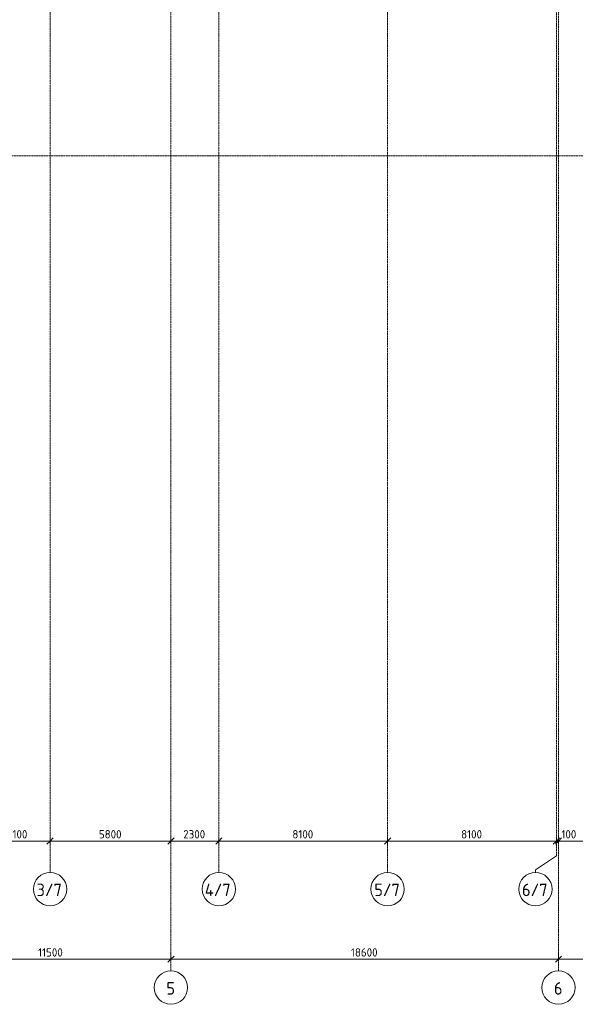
# Model space of a CAD drawing. Header units: millimetres. Extents: x -10358 to 171177, y -7314 to 134351.
# Tile 5 of 256: x 39241 to 65908, y -7314 to 39930. Entities that reach past the tile are written whole.
import ezdxf

# ---------------------------------------------------------------- set-up
doc = ezdxf.new("R2010")
doc.units = ezdxf.units.MM
doc.linetypes.add('4_ Штрихпунктир_ 10 х 2 мм', pattern=[14, 10, -2, 0, -2])
for name, color, linetype, lineweight in [('A-ANNO-DIMS', 7, 'Continuous', 5), ('A-ANNO-DIMS-200', 7, 'Continuous', 5), ('S-GRID', 7, 'Continuous', 5), ('S-GRID-IDEN', 7, 'Continuous', 5)]:
    doc.layers.add(name, color=color, linetype=linetype, lineweight=lineweight)
doc.styles.add('GOST Common_1', font='GOST_Common.ttf', dxfattribs={"height": 600})
doc.styles.add('GOST Common_2', font='GOST_Common.ttf', dxfattribs={"height": 400})
doc.dimstyles.new('2_мм', dxfattribs={"dimscale": 304.8, "dimtxt": 402.285999, "dimasz": 0.984252, "dimexe": 0.656168, "dimexo": 0.984252, "dimgap": 0, "dimtad": 1, "dimdec": 0, "dimdsep": 46, "dimtxsty": 'GOST Common_2', "dimblk1": 'OBLIQUE', "dimblk2": 'OBLIQUE', "dimsah": 1, "dimcen": 0.09, "dimdle": 0.656168, "dimadec": 5, "dimazin": 2, "dimtfac": 1, "dimtdec": 4, "dimtix": 1, "dimtmove": 0, "dimatfit": 3, "dimfxl": 1, "dimtvp": 1, "dimtolj": 1, "dimtzin": 0, "dimarcsym": 2})
doc.dimstyles.new('2_мм_1', dxfattribs={"dimscale": 304.8, "dimtxt": 402.285999, "dimasz": 0.984252, "dimexe": 0.656168, "dimexo": 0.984252, "dimgap": 0, "dimtad": 1, "dimdec": 0, "dimdsep": 46, "dimtxsty": 'GOST Common_2', "dimblk1": 'OBLIQUE', "dimblk2": 'OBLIQUE', "dimsah": 1, "dimcen": 0.09, "dimdle": 0.656168, "dimadec": 5, "dimazin": 2, "dimtfac": 1, "dimtdec": 4, "dimtix": 1, "dimtmove": 1, "dimatfit": 3, "dimfxl": 1, "dimtvp": 1, "dimtolj": 1, "dimtzin": 0, "dimarcsym": 2})
doc.dimstyles.new('2_мм_2', dxfattribs={"dimscale": 304.8, "dimtxt": 402.285999, "dimasz": 0.984252, "dimexe": 0.656168, "dimexo": 0.984252, "dimgap": 0, "dimtad": 1, "dimdec": 0, "dimdsep": 46, "dimtxsty": 'GOST Common_2', "dimblk1": 'OBLIQUE', "dimblk2": 'OBLIQUE', "dimsah": 1, "dimcen": 0.09, "dimdle": 0.656168, "dimadec": 5, "dimazin": 2, "dimtfac": 1, "dimtdec": 4, "dimtix": 1, "dimtmove": 0, "dimatfit": 3, "dimfxl": 1, "dimtvp": 1, "dimtolj": 1, "dimtzin": 0, "dimarcsym": 2})

# ---------------------------------------------------------------- blocks, each defined once
blk = doc.blocks.new('Ось сетки - 8_0 мм-31302-Маркировочный план-схема -1 этажа на отм_-5_600')
at = {"layer": 'S-GRID-IDEN'}
blk.add_circle((0, 0), 4, dxfattribs=at)
blk = doc.blocks.new('DIMBLOCK79-Маркировочный план-схема -1 этажа на отм_-5_600')
at = {"layer": 'A-ANNO-DIMS-200', "lineweight": 25}
for p, q in [((37600, 521), (37450, 371)), ((37600, 521), (37750, 671)), ((40700, 521), (40550, 371)), ((40700, 521), (40850, 671))]:
    blk.add_line(p, q, dxfattribs=at)
at = {"layer": 'A-ANNO-DIMS-200'}
for p, q in [((37600, 433), (37600, 721)), ((37600, 521), (40700, 521)), ((37600, 521), (37600, 433)), ((40700, 433), (40700, 721)), ((40700, 521), (40700, 433))]:
    blk.add_line(p, q, dxfattribs=at)
at = {"layer": 'A-ANNO-DIMS-200', "color": 0, "insert": (38628, 1044), "char_height": 400, "width": 1251.86, "attachment_point": 1, "line_spacing_factor": 1.022761, "style": 'GOST Common_2'}
blk.add_mtext('3100', dxfattribs=at)
blk = doc.blocks.new('_Oblique')
at = {"color": 0, "linetype": 'ByBlock', "lineweight": -2}
blk.add_line((-0.5, -0.5), (0.5, 0.5), dxfattribs=at)
blk = doc.blocks.new('DIMBLOCK80-Маркировочный план-схема -1 этажа на отм_-5_600')
at = {"layer": 'A-ANNO-DIMS-200', "lineweight": 25}
for p, q in [((40700, 521), (40550, 371)), ((40700, 521), (40850, 671)), ((46500, 521), (46350, 371)), ((46500, 521), (46650, 671))]:
    blk.add_line(p, q, dxfattribs=at)
at = {"layer": 'A-ANNO-DIMS-200'}
for p, q in [((40700, 433), (40700, 721)), ((40700, 521), (46500, 521)), ((40700, 521), (40700, 433)), ((46500, 433), (46500, 721)), ((46500, 521), (46500, 433))]:
    blk.add_line(p, q, dxfattribs=at)
at = {"layer": 'A-ANNO-DIMS-200', "color": 0, "insert": (43041, 1044), "char_height": 400, "width": 1341.86, "attachment_point": 1, "line_spacing_factor": 1.022761, "style": 'GOST Common_2'}
blk.add_mtext('5800', dxfattribs=at)
blk = doc.blocks.new('DIMBLOCK81-Маркировочный план-схема -1 этажа на отм_-5_600')
at = {"layer": 'A-ANNO-DIMS-200', "lineweight": 25}
for p, q in [((46500, 521), (46350, 371)), ((46500, 521), (46650, 671)), ((48800, 521), (48650, 371)), ((48800, 521), (48950, 671))]:
    blk.add_line(p, q, dxfattribs=at)
at = {"layer": 'A-ANNO-DIMS-200'}
for p, q in [((46500, 433), (46500, 721)), ((46500, 521), (48800, 521)), ((46500, 521), (46500, 433)), ((48800, 433), (48800, 721)), ((48800, 521), (48800, 433))]:
    blk.add_line(p, q, dxfattribs=at)
at = {"layer": 'A-ANNO-DIMS-200', "color": 0, "insert": (47091, 1044), "char_height": 400, "width": 1341.86, "attachment_point": 1, "line_spacing_factor": 1.022761, "style": 'GOST Common_2'}
blk.add_mtext('2300', dxfattribs=at)
blk = doc.blocks.new('DIMBLOCK82-Маркировочный план-схема -1 этажа на отм_-5_600')
at = {"layer": 'A-ANNO-DIMS-200', "lineweight": 25}
for p, q in [((48800, 521), (48650, 371)), ((48800, 521), (48950, 671)), ((56900, 521), (56750, 371)), ((56900, 521), (57050, 671))]:
    blk.add_line(p, q, dxfattribs=at)
at = {"layer": 'A-ANNO-DIMS-200'}
for p, q in [((48800, 433), (48800, 721)), ((48800, 521), (56900, 521)), ((48800, 521), (48800, 433)), ((56900, 433), (56900, 721)), ((56900, 521), (56900, 433))]:
    blk.add_line(p, q, dxfattribs=at)
at = {"layer": 'A-ANNO-DIMS-200', "color": 0, "insert": (52328, 1044), "char_height": 400, "width": 1251.86, "attachment_point": 1, "line_spacing_factor": 1.022761, "style": 'GOST Common_2'}
blk.add_mtext('8100', dxfattribs=at)
blk = doc.blocks.new('DIMBLOCK83-Маркировочный план-схема -1 этажа на отм_-5_600')
at = {"layer": 'A-ANNO-DIMS-200', "lineweight": 25}
for p, q in [((56900, 521), (56750, 371)), ((56900, 521), (57050, 671)), ((65000, 521), (64850, 371)), ((65000, 521), (65150, 671))]:
    blk.add_line(p, q, dxfattribs=at)
at = {"layer": 'A-ANNO-DIMS-200'}
for p, q in [((56900, 433), (56900, 721)), ((56900, 521), (65000, 521)), ((56900, 521), (56900, 433)), ((65000, 433), (65000, 721)), ((65000, 521), (65000, 433))]:
    blk.add_line(p, q, dxfattribs=at)
at = {"layer": 'A-ANNO-DIMS-200', "color": 0, "insert": (60428, 1044), "char_height": 400, "width": 1251.86, "attachment_point": 1, "line_spacing_factor": 1.022761, "style": 'GOST Common_2'}
blk.add_mtext('8100', dxfattribs=at)
blk = doc.blocks.new('DIMBLOCK84-Маркировочный план-схема -1 этажа на отм_-5_600')
at = {"layer": 'A-ANNO-DIMS-200', "lineweight": 25}
for p, q in [((65000, 521), (64850, 371)), ((65100, 521), (64950, 371)), ((65000, 521), (65150, 671)), ((65100, 521), (65250, 671))]:
    blk.add_line(p, q, dxfattribs=at)
at = {"layer": 'A-ANNO-DIMS-200'}
for p, q in [((65000, 433), (65000, 721)), ((65000, 521), (65100, 521)), ((65000, 521), (65000, 433)), ((65041, 521), (65050, 521)), ((66004, 521), (65041, 521)), ((65100, 433), (65100, 721)), ((65100, 521), (65100, 433))]:
    blk.add_line(p, q, dxfattribs=at)
at = {"layer": 'A-ANNO-DIMS-200', "color": 0, "insert": (65241, 1044), "char_height": 400, "width": 916.39, "attachment_point": 1, "line_spacing_factor": 1.022761, "style": 'GOST Common_2'}
blk.add_mtext('100', dxfattribs=at)
blk = doc.blocks.new('DIMBLOCK85-Маркировочный план-схема -1 этажа на отм_-5_600')
at = {"layer": 'A-ANNO-DIMS-200', "lineweight": 25}
for p, q in [((65100, 521), (64950, 371)), ((65100, 521), (65250, 671)), ((73100, 521), (72950, 371)), ((73100, 521), (73250, 671))]:
    blk.add_line(p, q, dxfattribs=at)
at = {"layer": 'A-ANNO-DIMS-200'}
for p, q in [((65100, 433), (65100, 721)), ((65100, 521), (73100, 521)), ((65100, 521), (65100, 433)), ((73100, 433), (73100, 721)), ((73100, 521), (73100, 433))]:
    blk.add_line(p, q, dxfattribs=at)
at = {"layer": 'A-ANNO-DIMS-200', "color": 0, "insert": (68541, 1044), "char_height": 400, "width": 1341.86, "attachment_point": 1, "line_spacing_factor": 1.022761, "style": 'GOST Common_2'}
blk.add_mtext('8000', dxfattribs=at)
blk = doc.blocks.new('DIMBLOCK159-Маркировочный план-схема -1 этажа на отм_-5_600')
at = {"layer": 'A-ANNO-DIMS-200', "lineweight": 25}
for p, q in [((35000, -5148), (34850, -5298)), ((35000, -5148), (35150, -4998)), ((46500, -5148), (46350, -5298)), ((46500, -5148), (46650, -4998))]:
    blk.add_line(p, q, dxfattribs=at)
at = {"layer": 'A-ANNO-DIMS-200'}
for p, q in [((35000, -5236), (35000, -4948)), ((35000, -5148), (46500, -5148)), ((35000, -5148), (35000, -5236)), ((46500, -5236), (46500, -4948)), ((46500, -5148), (46500, -5236))]:
    blk.add_line(p, q, dxfattribs=at)
at = {"layer": 'A-ANNO-DIMS-200', "color": 0, "insert": (40126, -4625), "char_height": 400, "width": 1497.32, "attachment_point": 1, "line_spacing_factor": 1.022761, "style": 'GOST Common_2'}
blk.add_mtext('11500', dxfattribs=at)
blk = doc.blocks.new('DIMBLOCK160-Маркировочный план-схема -1 этажа на отм_-5_600')
at = {"layer": 'A-ANNO-DIMS-200', "lineweight": 25}
for p, q in [((46500, -5148), (46350, -5298)), ((46500, -5148), (46650, -4998)), ((65100, -5148), (64950, -5298)), ((65100, -5148), (65250, -4998))]:
    blk.add_line(p, q, dxfattribs=at)
at = {"layer": 'A-ANNO-DIMS-200'}
for p, q in [((46500, -5236), (46500, -4948)), ((46500, -5148), (65100, -5148)), ((46500, -5148), (46500, -5236)), ((65100, -5236), (65100, -4948)), ((65100, -5148), (65100, -5236))]:
    blk.add_line(p, q, dxfattribs=at)
at = {"layer": 'A-ANNO-DIMS-200', "color": 0, "insert": (55139, -4625), "char_height": 400, "width": 1587.33, "attachment_point": 1, "line_spacing_factor": 1.022761, "style": 'GOST Common_2'}
blk.add_mtext('18600', dxfattribs=at)
blk = doc.blocks.new('DIMBLOCK161-Маркировочный план-схема -1 этажа на отм_-5_600')
at = {"layer": 'A-ANNO-DIMS-200', "lineweight": 25}
for p, q in [((65100, -5148), (64950, -5298)), ((65100, -5148), (65250, -4998)), ((108270, -5148), (108120, -5298)), ((108270, -5148), (108420, -4998))]:
    blk.add_line(p, q, dxfattribs=at)
at = {"layer": 'A-ANNO-DIMS-200'}
for p, q in [((65100, -5236), (65100, -4948)), ((65100, -5148), (108270, -5148)), ((65100, -5148), (65100, -5236)), ((108270, -5236), (108270, -4948)), ((108270, -5148), (108270, -5236))]:
    blk.add_line(p, q, dxfattribs=at)
at = {"layer": 'A-ANNO-DIMS-200', "color": 0, "insert": (86003, -4625), "char_height": 400, "width": 1636.42, "attachment_point": 1, "line_spacing_factor": 1.022761, "style": 'GOST Common_2'}
blk.add_mtext('43170', dxfattribs=at)
blk = doc.blocks.new('DIMBLOCK251-Маркировочный план-схема -1 этажа на отм_-5_600')
at = {"layer": 'A-ANNO-DIMS-200', "lineweight": 25}
for p, q in [((37600, 521), (37450, 371)), ((37600, 521), (37750, 671)), ((40700, 521), (40550, 371)), ((40700, 521), (40850, 671))]:
    blk.add_line(p, q, dxfattribs=at)
at = {"layer": 'A-ANNO-DIMS-200'}
for p, q in [((37600, 433), (37600, 721)), ((37600, 521), (40700, 521)), ((37600, 521), (37600, 433)), ((40700, 433), (40700, 721)), ((40700, 521), (40700, 433))]:
    blk.add_line(p, q, dxfattribs=at)
at = {"layer": 'A-ANNO-DIMS-200', "color": 0, "insert": (38628, 1044), "char_height": 400, "width": 1251.86, "attachment_point": 1, "line_spacing_factor": 1.022761, "style": 'GOST Common_2'}
blk.add_mtext('3100', dxfattribs=at)
blk = doc.blocks.new('DIMBLOCK252-Маркировочный план-схема -1 этажа на отм_-5_600')
at = {"layer": 'A-ANNO-DIMS-200', "lineweight": 25}
for p, q in [((40700, 521), (40550, 371)), ((40700, 521), (40850, 671)), ((46500, 521), (46350, 371)), ((46500, 521), (46650, 671))]:
    blk.add_line(p, q, dxfattribs=at)
at = {"layer": 'A-ANNO-DIMS-200'}
for p, q in [((40700, 433), (40700, 721)), ((40700, 521), (46500, 521)), ((40700, 521), (40700, 433)), ((46500, 433), (46500, 721)), ((46500, 521), (46500, 433))]:
    blk.add_line(p, q, dxfattribs=at)
at = {"layer": 'A-ANNO-DIMS-200', "color": 0, "insert": (43041, 1044), "char_height": 400, "width": 1341.86, "attachment_point": 1, "line_spacing_factor": 1.022761, "style": 'GOST Common_2'}
blk.add_mtext('5800', dxfattribs=at)
blk = doc.blocks.new('DIMBLOCK253-Маркировочный план-схема -1 этажа на отм_-5_600')
at = {"layer": 'A-ANNO-DIMS-200', "lineweight": 25}
for p, q in [((46500, 521), (46350, 371)), ((46500, 521), (46650, 671)), ((48800, 521), (48650, 371)), ((48800, 521), (48950, 671))]:
    blk.add_line(p, q, dxfattribs=at)
at = {"layer": 'A-ANNO-DIMS-200'}
for p, q in [((46500, 433), (46500, 721)), ((46500, 521), (48800, 521)), ((46500, 521), (46500, 433)), ((48800, 433), (48800, 721)), ((48800, 521), (48800, 433))]:
    blk.add_line(p, q, dxfattribs=at)
at = {"layer": 'A-ANNO-DIMS-200', "color": 0, "insert": (47091, 1044), "char_height": 400, "width": 1341.86, "attachment_point": 1, "line_spacing_factor": 1.022761, "style": 'GOST Common_2'}
blk.add_mtext('2300', dxfattribs=at)
blk = doc.blocks.new('DIMBLOCK254-Маркировочный план-схема -1 этажа на отм_-5_600')
at = {"layer": 'A-ANNO-DIMS-200', "lineweight": 25}
for p, q in [((48800, 521), (48650, 371)), ((48800, 521), (48950, 671)), ((56900, 521), (56750, 371)), ((56900, 521), (57050, 671))]:
    blk.add_line(p, q, dxfattribs=at)
at = {"layer": 'A-ANNO-DIMS-200'}
for p, q in [((48800, 433), (48800, 721)), ((48800, 521), (56900, 521)), ((48800, 521), (48800, 433)), ((56900, 433), (56900, 721)), ((56900, 521), (56900, 433))]:
    blk.add_line(p, q, dxfattribs=at)
at = {"layer": 'A-ANNO-DIMS-200', "color": 0, "insert": (52328, 1044), "char_height": 400, "width": 1251.86, "attachment_point": 1, "line_spacing_factor": 1.022761, "style": 'GOST Common_2'}
blk.add_mtext('8100', dxfattribs=at)
blk = doc.blocks.new('DIMBLOCK255-Маркировочный план-схема -1 этажа на отм_-5_600')
at = {"layer": 'A-ANNO-DIMS-200', "lineweight": 25}
for p, q in [((56900, 521), (56750, 371)), ((56900, 521), (57050, 671)), ((65000, 521), (64850, 371)), ((65000, 521), (65150, 671))]:
    blk.add_line(p, q, dxfattribs=at)
at = {"layer": 'A-ANNO-DIMS-200'}
for p, q in [((56900, 433), (56900, 721)), ((56900, 521), (65000, 521)), ((56900, 521), (56900, 433)), ((65000, 433), (65000, 721)), ((65000, 521), (65000, 433))]:
    blk.add_line(p, q, dxfattribs=at)
at = {"layer": 'A-ANNO-DIMS-200', "color": 0, "insert": (60428, 1044), "char_height": 400, "width": 1251.86, "attachment_point": 1, "line_spacing_factor": 1.022761, "style": 'GOST Common_2'}
blk.add_mtext('8100', dxfattribs=at)
blk = doc.blocks.new('DIMBLOCK256-Маркировочный план-схема -1 этажа на отм_-5_600')
at = {"layer": 'A-ANNO-DIMS-200', "lineweight": 25}
for p, q in [((65000, 521), (64850, 371)), ((65100, 521), (64950, 371)), ((65000, 521), (65150, 671)), ((65100, 521), (65250, 671))]:
    blk.add_line(p, q, dxfattribs=at)
at = {"layer": 'A-ANNO-DIMS-200'}
for p, q in [((65000, 433), (65000, 721)), ((65000, 521), (65100, 521)), ((65000, 521), (65000, 433)), ((65041, 521), (65050, 521)), ((66004, 521), (65041, 521)), ((65100, 433), (65100, 721)), ((65100, 521), (65100, 433))]:
    blk.add_line(p, q, dxfattribs=at)
at = {"layer": 'A-ANNO-DIMS-200', "color": 0, "insert": (65241, 1044), "char_height": 400, "width": 916.39, "attachment_point": 1, "line_spacing_factor": 1.022761, "style": 'GOST Common_2'}
blk.add_mtext('100', dxfattribs=at)
blk = doc.blocks.new('DIMBLOCK257-Маркировочный план-схема -1 этажа на отм_-5_600')
at = {"layer": 'A-ANNO-DIMS-200', "lineweight": 25}
for p, q in [((65100, 521), (64950, 371)), ((65100, 521), (65250, 671)), ((73100, 521), (72950, 371)), ((73100, 521), (73250, 671))]:
    blk.add_line(p, q, dxfattribs=at)
at = {"layer": 'A-ANNO-DIMS-200'}
for p, q in [((65100, 433), (65100, 721)), ((65100, 521), (73100, 521)), ((65100, 521), (65100, 433)), ((73100, 433), (73100, 721)), ((73100, 521), (73100, 433))]:
    blk.add_line(p, q, dxfattribs=at)
at = {"layer": 'A-ANNO-DIMS-200', "color": 0, "insert": (68541, 1044), "char_height": 400, "width": 1341.86, "attachment_point": 1, "line_spacing_factor": 1.022761, "style": 'GOST Common_2'}
blk.add_mtext('8000', dxfattribs=at)
blk = doc.blocks.new('DIMBLOCK330-Маркировочный план-схема -1 этажа на отм_-5_600')
at = {"layer": 'A-ANNO-DIMS-200', "lineweight": 25}
for p, q in [((35000, -5148), (34850, -5298)), ((35000, -5148), (35150, -4998)), ((46500, -5148), (46350, -5298)), ((46500, -5148), (46650, -4998))]:
    blk.add_line(p, q, dxfattribs=at)
at = {"layer": 'A-ANNO-DIMS-200'}
for p, q in [((35000, -5236), (35000, -4948)), ((35000, -5148), (46500, -5148)), ((35000, -5148), (35000, -5236)), ((46500, -5236), (46500, -4948)), ((46500, -5148), (46500, -5236))]:
    blk.add_line(p, q, dxfattribs=at)
at = {"layer": 'A-ANNO-DIMS-200', "color": 0, "insert": (40126, -4625), "char_height": 400, "width": 1497.32, "attachment_point": 1, "line_spacing_factor": 1.022761, "style": 'GOST Common_2'}
blk.add_mtext('11500', dxfattribs=at)
blk = doc.blocks.new('DIMBLOCK331-Маркировочный план-схема -1 этажа на отм_-5_600')
at = {"layer": 'A-ANNO-DIMS-200', "lineweight": 25}
for p, q in [((46500, -5148), (46350, -5298)), ((46500, -5148), (46650, -4998)), ((65100, -5148), (64950, -5298)), ((65100, -5148), (65250, -4998))]:
    blk.add_line(p, q, dxfattribs=at)
at = {"layer": 'A-ANNO-DIMS-200'}
for p, q in [((46500, -5236), (46500, -4948)), ((46500, -5148), (65100, -5148)), ((46500, -5148), (46500, -5236)), ((65100, -5236), (65100, -4948)), ((65100, -5148), (65100, -5236))]:
    blk.add_line(p, q, dxfattribs=at)
at = {"layer": 'A-ANNO-DIMS-200', "color": 0, "insert": (55139, -4625), "char_height": 400, "width": 1587.33, "attachment_point": 1, "line_spacing_factor": 1.022761, "style": 'GOST Common_2'}
blk.add_mtext('18600', dxfattribs=at)
blk = doc.blocks.new('DIMBLOCK332-Маркировочный план-схема -1 этажа на отм_-5_600')
at = {"layer": 'A-ANNO-DIMS-200'}
for p, q in [((108270, -3019), (108270, -5348)), ((108270, -5148), (108270, -3019)), ((65100, -5236), (65100, -4948)), ((65100, -5148), (108270, -5148)), ((65100, -5148), (65100, -5236))]:
    blk.add_line(p, q, dxfattribs=at)
at = {"layer": 'A-ANNO-DIMS-200', "lineweight": 25}
for p, q in [((65100, -5148), (64950, -5298)), ((65100, -5148), (65250, -4998)), ((108270, -5148), (108120, -5298)), ((108270, -5148), (108420, -4998))]:
    blk.add_line(p, q, dxfattribs=at)
at = {"layer": 'A-ANNO-DIMS-200', "color": 0, "insert": (86003, -4625), "char_height": 400, "width": 1636.42, "attachment_point": 1, "line_spacing_factor": 1.022761, "style": 'GOST Common_2'}
blk.add_mtext('43170', dxfattribs=at)
blk = doc.blocks.new('DIMBLOCK350-Маркировочный план-схема -1 этажа на отм_-5_600')
at = {"layer": 'A-ANNO-DIMS-200', "lineweight": 25}
for p, q in [((37600, 521), (37450, 371)), ((37600, 521), (37750, 671)), ((40700, 521), (40550, 371)), ((40700, 521), (40850, 671))]:
    blk.add_line(p, q, dxfattribs=at)
at = {"layer": 'A-ANNO-DIMS-200'}
for p, q in [((37600, 433), (37600, 721)), ((37600, 521), (40700, 521)), ((37600, 521), (37600, 433)), ((40700, 433), (40700, 721)), ((40700, 521), (40700, 433))]:
    blk.add_line(p, q, dxfattribs=at)
at = {"layer": 'A-ANNO-DIMS-200', "color": 0, "insert": (38628, 1044), "char_height": 400, "width": 1251.86, "attachment_point": 1, "line_spacing_factor": 1.022761, "style": 'GOST Common_2'}
blk.add_mtext('3100', dxfattribs=at)
blk = doc.blocks.new('DIMBLOCK351-Маркировочный план-схема -1 этажа на отм_-5_600')
at = {"layer": 'A-ANNO-DIMS-200', "lineweight": 25}
for p, q in [((40700, 521), (40550, 371)), ((40700, 521), (40850, 671)), ((46500, 521), (46350, 371)), ((46500, 521), (46650, 671))]:
    blk.add_line(p, q, dxfattribs=at)
at = {"layer": 'A-ANNO-DIMS-200'}
for p, q in [((40700, 433), (40700, 721)), ((40700, 521), (46500, 521)), ((40700, 521), (40700, 433)), ((46500, 433), (46500, 721)), ((46500, 521), (46500, 433))]:
    blk.add_line(p, q, dxfattribs=at)
at = {"layer": 'A-ANNO-DIMS-200', "color": 0, "insert": (43041, 1044), "char_height": 400, "width": 1341.86, "attachment_point": 1, "line_spacing_factor": 1.022761, "style": 'GOST Common_2'}
blk.add_mtext('5800', dxfattribs=at)
blk = doc.blocks.new('DIMBLOCK352-Маркировочный план-схема -1 этажа на отм_-5_600')
at = {"layer": 'A-ANNO-DIMS-200', "lineweight": 25}
for p, q in [((46500, 521), (46350, 371)), ((46500, 521), (46650, 671)), ((48800, 521), (48650, 371)), ((48800, 521), (48950, 671))]:
    blk.add_line(p, q, dxfattribs=at)
at = {"layer": 'A-ANNO-DIMS-200'}
for p, q in [((46500, 433), (46500, 721)), ((46500, 521), (48800, 521)), ((46500, 521), (46500, 433)), ((48800, 433), (48800, 721)), ((48800, 521), (48800, 433))]:
    blk.add_line(p, q, dxfattribs=at)
at = {"layer": 'A-ANNO-DIMS-200', "color": 0, "insert": (47091, 1044), "char_height": 400, "width": 1341.86, "attachment_point": 1, "line_spacing_factor": 1.022761, "style": 'GOST Common_2'}
blk.add_mtext('2300', dxfattribs=at)
blk = doc.blocks.new('DIMBLOCK353-Маркировочный план-схема -1 этажа на отм_-5_600')
at = {"layer": 'A-ANNO-DIMS-200', "lineweight": 25}
for p, q in [((48800, 521), (48650, 371)), ((48800, 521), (48950, 671)), ((56900, 521), (56750, 371)), ((56900, 521), (57050, 671))]:
    blk.add_line(p, q, dxfattribs=at)
at = {"layer": 'A-ANNO-DIMS-200'}
for p, q in [((48800, 433), (48800, 721)), ((48800, 521), (56900, 521)), ((48800, 521), (48800, 433)), ((56900, 433), (56900, 721)), ((56900, 521), (56900, 433))]:
    blk.add_line(p, q, dxfattribs=at)
at = {"layer": 'A-ANNO-DIMS-200', "color": 0, "insert": (52328, 1044), "char_height": 400, "width": 1251.86, "attachment_point": 1, "line_spacing_factor": 1.022761, "style": 'GOST Common_2'}
blk.add_mtext('8100', dxfattribs=at)
blk = doc.blocks.new('DIMBLOCK354-Маркировочный план-схема -1 этажа на отм_-5_600')
at = {"layer": 'A-ANNO-DIMS-200', "lineweight": 25}
for p, q in [((56900, 521), (56750, 371)), ((56900, 521), (57050, 671)), ((65000, 521), (64850, 371)), ((65000, 521), (65150, 671))]:
    blk.add_line(p, q, dxfattribs=at)
at = {"layer": 'A-ANNO-DIMS-200'}
for p, q in [((56900, 433), (56900, 721)), ((56900, 521), (65000, 521)), ((56900, 521), (56900, 433)), ((65000, 433), (65000, 721)), ((65000, 521), (65000, 433))]:
    blk.add_line(p, q, dxfattribs=at)
at = {"layer": 'A-ANNO-DIMS-200', "color": 0, "insert": (60428, 1044), "char_height": 400, "width": 1251.86, "attachment_point": 1, "line_spacing_factor": 1.022761, "style": 'GOST Common_2'}
blk.add_mtext('8100', dxfattribs=at)
blk = doc.blocks.new('DIMBLOCK355-Маркировочный план-схема -1 этажа на отм_-5_600')
at = {"layer": 'A-ANNO-DIMS-200', "lineweight": 25}
for p, q in [((65000, 521), (64850, 371)), ((65100, 521), (64950, 371)), ((65000, 521), (65150, 671)), ((65100, 521), (65250, 671))]:
    blk.add_line(p, q, dxfattribs=at)
at = {"layer": 'A-ANNO-DIMS-200'}
for p, q in [((65000, 433), (65000, 721)), ((65000, 521), (65100, 521)), ((65000, 521), (65000, 433)), ((65041, 521), (65050, 521)), ((66004, 521), (65041, 521)), ((65100, 433), (65100, 721)), ((65100, 521), (65100, 433))]:
    blk.add_line(p, q, dxfattribs=at)
at = {"layer": 'A-ANNO-DIMS-200', "color": 0, "insert": (65241, 1044), "char_height": 400, "width": 916.39, "attachment_point": 1, "line_spacing_factor": 1.022761, "style": 'GOST Common_2'}
blk.add_mtext('100', dxfattribs=at)
blk = doc.blocks.new('DIMBLOCK356-Маркировочный план-схема -1 этажа на отм_-5_600')
at = {"layer": 'A-ANNO-DIMS-200', "lineweight": 25}
for p, q in [((65100, 521), (64950, 371)), ((65100, 521), (65250, 671)), ((73100, 521), (72950, 371)), ((73100, 521), (73250, 671))]:
    blk.add_line(p, q, dxfattribs=at)
at = {"layer": 'A-ANNO-DIMS-200'}
for p, q in [((65100, 433), (65100, 721)), ((65100, 521), (73100, 521)), ((65100, 521), (65100, 433)), ((73100, 433), (73100, 721)), ((73100, 521), (73100, 433))]:
    blk.add_line(p, q, dxfattribs=at)
at = {"layer": 'A-ANNO-DIMS-200', "color": 0, "insert": (68541, 1044), "char_height": 400, "width": 1341.86, "attachment_point": 1, "line_spacing_factor": 1.022761, "style": 'GOST Common_2'}
blk.add_mtext('8000', dxfattribs=at)
blk = doc.blocks.new('DIMBLOCK365-Маркировочный план-схема -1 этажа на отм_-5_600')
at = {"layer": 'A-ANNO-DIMS-200', "lineweight": 25}
for p, q in [((35000, -5148), (34850, -5298)), ((35000, -5148), (35150, -4998)), ((46500, -5148), (46350, -5298)), ((46500, -5148), (46650, -4998))]:
    blk.add_line(p, q, dxfattribs=at)
at = {"layer": 'A-ANNO-DIMS-200'}
for p, q in [((35000, -5236), (35000, -4948)), ((35000, -5148), (46500, -5148)), ((35000, -5148), (35000, -5236)), ((46500, -5236), (46500, -4948)), ((46500, -5148), (46500, -5236))]:
    blk.add_line(p, q, dxfattribs=at)
at = {"layer": 'A-ANNO-DIMS-200', "color": 0, "insert": (40126, -4625), "char_height": 400, "width": 1497.32, "attachment_point": 1, "line_spacing_factor": 1.022761, "style": 'GOST Common_2'}
blk.add_mtext('11500', dxfattribs=at)
blk = doc.blocks.new('DIMBLOCK366-Маркировочный план-схема -1 этажа на отм_-5_600')
at = {"layer": 'A-ANNO-DIMS-200', "lineweight": 25}
for p, q in [((46500, -5148), (46350, -5298)), ((46500, -5148), (46650, -4998)), ((65100, -5148), (64950, -5298)), ((65100, -5148), (65250, -4998))]:
    blk.add_line(p, q, dxfattribs=at)
at = {"layer": 'A-ANNO-DIMS-200'}
for p, q in [((46500, -5236), (46500, -4948)), ((46500, -5148), (65100, -5148)), ((46500, -5148), (46500, -5236)), ((65100, -5236), (65100, -4948)), ((65100, -5148), (65100, -5236))]:
    blk.add_line(p, q, dxfattribs=at)
at = {"layer": 'A-ANNO-DIMS-200', "color": 0, "insert": (55139, -4625), "char_height": 400, "width": 1587.33, "attachment_point": 1, "line_spacing_factor": 1.022761, "style": 'GOST Common_2'}
blk.add_mtext('18600', dxfattribs=at)
blk = doc.blocks.new('DIMBLOCK367-Маркировочный план-схема -1 этажа на отм_-5_600')
at = {"layer": 'A-ANNO-DIMS-200'}
for p, q in [((108270, -3019), (108270, -5348)), ((108270, -5148), (108270, -3019)), ((65100, -5236), (65100, -4948)), ((65100, -5148), (108270, -5148)), ((65100, -5148), (65100, -5236))]:
    blk.add_line(p, q, dxfattribs=at)
at = {"layer": 'A-ANNO-DIMS-200', "lineweight": 25}
for p, q in [((65100, -5148), (64950, -5298)), ((65100, -5148), (65250, -4998)), ((108270, -5148), (108120, -5298)), ((108270, -5148), (108420, -4998))]:
    blk.add_line(p, q, dxfattribs=at)
at = {"layer": 'A-ANNO-DIMS-200', "color": 0, "insert": (86003, -4625), "char_height": 400, "width": 1636.42, "attachment_point": 1, "line_spacing_factor": 1.022761, "style": 'GOST Common_2'}
blk.add_mtext('43170', dxfattribs=at)

msp = doc.modelspace()

# ---------------------------------------------------------------- linework, layer by layer
at = {"layer": 'S-GRID', "linetype": '4_ Штрихпунктир_ 10 х 2 мм'}
for p, q in [((46500, -5714.2), (46500, 132751)), ((65100, -5714.2), (65100, 132751)), ((40700, -987.9), (40700, 80105)), ((48800, -987.9), (48800, 80105)), ((56900, -987.9), (56900, 80105)), ((65000, -197.8), (65000, 80105)), ((155261.4, 33400), (-8758.4, 33400))]:
    msp.add_line(p, q, dxfattribs=at)
at = {"layer": 'S-GRID'}
for p, q in [((65000, -197.8), (63990.2, -869.2)), ((63990.2, -869.2), (63990.2, -987.9))]:
    msp.add_line(p, q, dxfattribs=at)

# ---------------------------------------------------------------- block references
at = {"layer": 'S-GRID-IDEN', "xscale": 199.9999999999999, "yscale": 199.9999999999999, "zscale": 199.9999999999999}
for p in [(40700, -1787.9), (48800, -1787.9), (56900, -1787.9), (63990.2, -1787.9), (46500, -6514.2), (65100, -6514.2)]:
    msp.add_blockref('Ось сетки - 8_0 мм-31302-Маркировочный план-схема -1 этажа на отм_-5_600', p, dxfattribs=at)

# ---------------------------------------------------------------- texts
at = {"layer": 'S-GRID-IDEN', "char_height": 600, "attachment_point": 1, "style": 'GOST Common_1'}
for s, insert, width in [('3/7', (40051.8, -1523.7), 1555.274), ('4/7', (48124.8, -1523.7), 1619.409), ('5/7', (56257.8, -1523.7), 1539.24), ('6/7', (63348, -1523.7), 1539.24), ('\\fGOST Common|b0|i0|c204|p34|;5', (46281.8, -6250), 513.08), ('\\fGOST Common|b0|i0|c204|p34|;6', (64881.8, -6250), 513.08)]:
    msp.add_mtext(s, dxfattribs=dict(at, insert=insert, width=width))

# ---------------------------------------------------------------- dimensions: what is measured, and where the dimension line sits
at = {"layer": 'A-ANNO-DIMS'}
for base, p1, p2, dimstyle, override, picture, middle in [((40700, 521.3), (37600, 733.4), (40700, 733.4), '2_мм', {"dimpost": '<>', "dimfxl": 3100}, 'DIMBLOCK79-Маркировочный план-схема -1 этажа на отм_-5_600', (39150, 721.3)), ((40700, 521.3), (37600, 733.4), (40700, 733.4), '2_мм', {"dimpost": '<>', "dimfxl": 3100}, 'DIMBLOCK251-Маркировочный план-схема -1 этажа на отм_-5_600', (39150, 721.3)), ((40700, 521.3), (37600, 733.4), (40700, 733.4), '2_мм_2', {"dimpost": '<>', "dimfxl": 3100}, 'DIMBLOCK350-Маркировочный план-схема -1 этажа на отм_-5_600', (39150, 721.3)), ((46500, 521.3), (40700, 733.4), (46500, 733.4), '2_мм', {"dimpost": '<>', "dimfxl": 5800}, 'DIMBLOCK80-Маркировочный план-схема -1 этажа на отм_-5_600', (43600, 721.3)), ((46500, 521.3), (40700, 733.4), (46500, 733.4), '2_мм', {"dimpost": '<>', "dimfxl": 5800}, 'DIMBLOCK252-Маркировочный план-схема -1 этажа на отм_-5_600', (43600, 721.3)), ((46500, 521.3), (40700, 733.4), (46500, 733.4), '2_мм_2', {"dimpost": '<>', "dimfxl": 5800}, 'DIMBLOCK351-Маркировочный план-схема -1 этажа на отм_-5_600', (43600, 721.3)), ((48800, 521.3), (46500, 733.4), (48800, 733.4), '2_мм', {"dimpost": '<>', "dimfxl": 2300}, 'DIMBLOCK81-Маркировочный план-схема -1 этажа на отм_-5_600', (47650, 721.3)), ((48800, 521.3), (46500, 733.4), (48800, 733.4), '2_мм', {"dimpost": '<>', "dimfxl": 2300}, 'DIMBLOCK253-Маркировочный план-схема -1 этажа на отм_-5_600', (47650, 721.3)), ((48800, 521.3), (46500, 733.4), (48800, 733.4), '2_мм_2', {"dimpost": '<>', "dimfxl": 2300}, 'DIMBLOCK352-Маркировочный план-схема -1 этажа на отм_-5_600', (47650, 721.3)), ((56900, 521.3), (48800, 733.4), (56900, 733.4), '2_мм', {"dimpost": '<>', "dimfxl": 8100}, 'DIMBLOCK82-Маркировочный план-схема -1 этажа на отм_-5_600', (52850, 721.3)), ((56900, 521.3), (48800, 733.4), (56900, 733.4), '2_мм', {"dimpost": '<>', "dimfxl": 8100}, 'DIMBLOCK254-Маркировочный план-схема -1 этажа на отм_-5_600', (52850, 721.3)), ((56900, 521.3), (48800, 733.4), (56900, 733.4), '2_мм_2', {"dimpost": '<>', "dimfxl": 8100}, 'DIMBLOCK353-Маркировочный план-схема -1 этажа на отм_-5_600', (52850, 721.3)), ((65000, 521.3), (56900, 733.4), (65000, 733.4), '2_мм', {"dimpost": '<>', "dimfxl": 8100}, 'DIMBLOCK83-Маркировочный план-схема -1 этажа на отм_-5_600', (60950, 721.3)), ((65000, 521.3), (56900, 733.4), (65000, 733.4), '2_мм', {"dimpost": '<>', "dimfxl": 8100}, 'DIMBLOCK255-Маркировочный план-схема -1 этажа на отм_-5_600', (60950, 721.3)), ((65000, 521.3), (56900, 733.4), (65000, 733.4), '2_мм_2', {"dimpost": '<>', "dimfxl": 8100}, 'DIMBLOCK354-Маркировочный план-схема -1 этажа на отм_-5_600', (60950, 721.3)), ((73100, 521.3), (65100, 733.4), (73100, 733.4), '2_мм', {"dimpost": '<>', "dimfxl": 8000}, 'DIMBLOCK85-Маркировочный план-схема -1 этажа на отм_-5_600', (69100, 721.3)), ((73100, 521.3), (65100, 733.4), (73100, 733.4), '2_мм', {"dimpost": '<>', "dimfxl": 8000}, 'DIMBLOCK257-Маркировочный план-схема -1 этажа на отм_-5_600', (69100, 721.3)), ((73100, 521.3), (65100, 733.4), (73100, 733.4), '2_мм_2', {"dimpost": '<>', "dimfxl": 8000}, 'DIMBLOCK356-Маркировочный план-схема -1 этажа на отм_-5_600', (69100, 721.3)), ((108270, -5148.1), (65100, -4936), (108270, -2719.3), '2_мм_2', {"dimpost": '<>', "dimfxl": 43226.872899}, 'DIMBLOCK332-Маркировочный план-схема -1 этажа на отм_-5_600', (86685, -4948.1)), ((108270, -5148.1), (65100, -4936), (108270, -2719.3), '2_мм_2', {"dimpost": '<>', "dimfxl": 43226.872899}, 'DIMBLOCK367-Маркировочный план-схема -1 этажа на отм_-5_600', (86685, -4948.1)), ((46500, -5148.1), (35000, -4936), (46500, -4936), '2_мм', {"dimpost": '<>', "dimfxl": 11500}, 'DIMBLOCK159-Маркировочный план-схема -1 этажа на отм_-5_600', (40750, -4948.1)), ((46500, -5148.1), (35000, -4936), (46500, -4936), '2_мм_2', {"dimpost": '<>', "dimfxl": 11500}, 'DIMBLOCK330-Маркировочный план-схема -1 этажа на отм_-5_600', (40750, -4948.1)), ((46500, -5148.1), (35000, -4936), (46500, -4936), '2_мм_2', {"dimpost": '<>', "dimfxl": 11500}, 'DIMBLOCK365-Маркировочный план-схема -1 этажа на отм_-5_600', (40750, -4948.1)), ((65100, -5148.1), (46500, -4936), (65100, -4936), '2_мм', {"dimpost": '<>', "dimfxl": 18600}, 'DIMBLOCK160-Маркировочный план-схема -1 этажа на отм_-5_600', (55800, -4948.1)), ((65100, -5148.1), (46500, -4936), (65100, -4936), '2_мм_2', {"dimpost": '<>', "dimfxl": 18600}, 'DIMBLOCK331-Маркировочный план-схема -1 этажа на отм_-5_600', (55800, -4948.1)), ((65100, -5148.1), (46500, -4936), (65100, -4936), '2_мм_2', {"dimpost": '<>', "dimfxl": 18600}, 'DIMBLOCK366-Маркировочный план-схема -1 этажа на отм_-5_600', (55800, -4948.1)), ((108270, -5148.1), (65100, -4936), (108270, -4936), '2_мм', {"dimpost": '<>', "dimfxl": 43170}, 'DIMBLOCK161-Маркировочный план-схема -1 этажа на отм_-5_600', (86685, -4948.1))]:
    dim = msp.add_linear_dim(base=base, p1=p1, p2=p2, dimstyle=dimstyle, override=override, dxfattribs=at)
    dim.commit()
    dim.dimension.update_dxf_attribs({"geometry": picture, "text_midpoint": middle})
for picture in ['DIMBLOCK84-Маркировочный план-схема -1 этажа на отм_-5_600', 'DIMBLOCK256-Маркировочный план-схема -1 этажа на отм_-5_600', 'DIMBLOCK355-Маркировочный план-схема -1 этажа на отм_-5_600']:
    dim = msp.add_linear_dim(base=(65100, 521.3), p1=(65000, 733.4), p2=(65100, 733.4), dimstyle='2_мм_1', override={"dimpost": '<>', "dimfxl": 100}, dxfattribs=at)
    dim.commit()
    dim.dimension.update_dxf_attribs({"geometry": picture, "text_midpoint": (65699, 777.4), "dimtype": 160})

doc.saveas('drawing.dxf')
